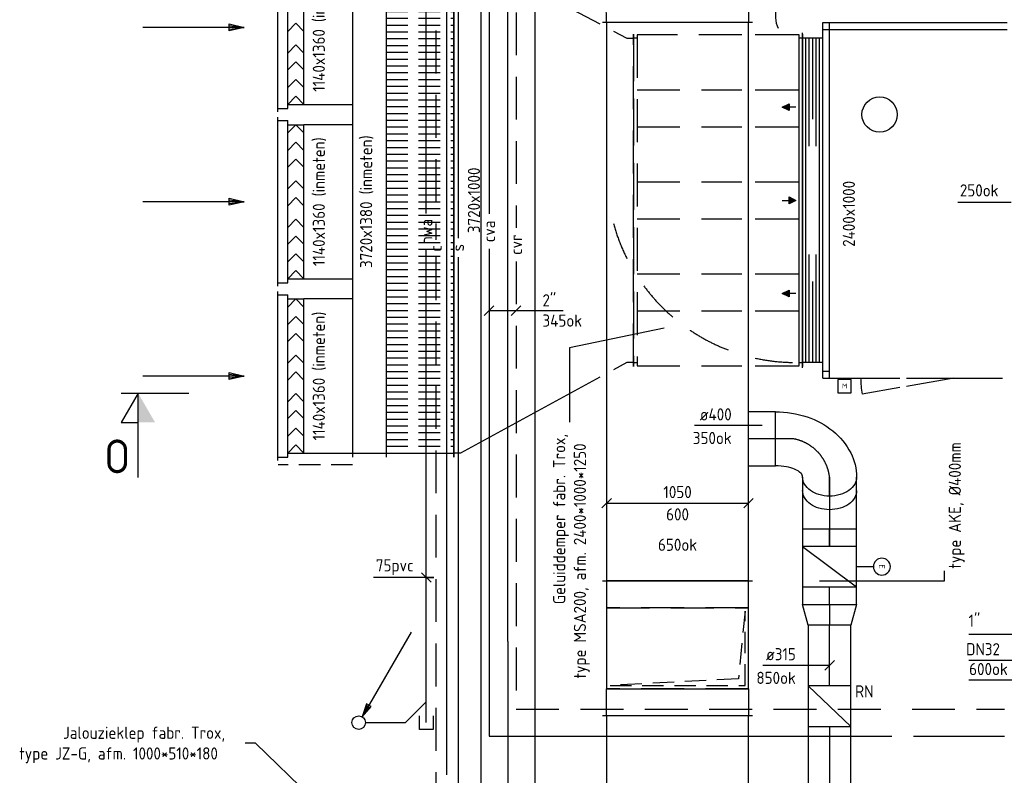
# Model space of a CAD drawing. Header units: millimetres. Extents: x 83336 to 140913, y 137697 to 176199.
# Tile 13 of 45: x 83336 to 90623, y 166710 to 172302. Entities that reach past the tile are written whole.
import ezdxf
from ezdxf.enums import TextEntityAlignment as Align

# ---------------------------------------------------------------- set-up
doc = ezdxf.new("R2010")
doc.units = ezdxf.units.MM
doc.header["$LTSCALE"] = 50
for name, pattern in [('CENTER2', [28.575, 19.05, -3.175, 3.175, -3.175]), ('CENTRE', [2, 1.25, -0.25, 0.25, -0.25]), ('DASHED2', [9.525, 6.35, -3.175]), ('HIDDEN', [9.525, 6.35, -3.175]), ('HIDDEN2', [4.7625, 3.175, -1.5875])]:
    doc.linetypes.add(name, pattern=pattern)
doc.layers.get('0').update_dxf_attribs({"linetype": 'CONTINUOUS'})
for name, color, linetype in [('WB562---_ATT', 7, 'CONTINUOUS'), ('WL52----_PIJL', 2, 'CONTINUOUS'), ('WL520000_VWA', 4, 'CONTINUOUS'), ('WL5210--_HWA', 4, 'CONTINUOUS'), ('WL5611--_CV-A', 3, 'CONTINUOUS'), ('WL5612--_CV-R', 3, 'DASHED2'), ('WL5621--_STOOM-L', 4, 'CONTINUOUS'), ('WL56212-_STOOM-L', 171, 'CONTINUOUS'), ('WL5623--_COND', 2, 'DASHED2'), ('WL570---_HARTLIJN', 1, 'CENTRE'), ('WL577---_SYMBOOL', 2, 'CONTINUOUS'), ('WL5771--_T_KANAAL-C', 3, 'CONTINUOUS'), ('WL5771--_T_KANAAL-H', 1, 'CONTINUOUS'), ('WL5771--_T_KANAAL-H1', 1, 'HIDDEN2'), ('WL5772--_R_KANAAL-C', 4, 'CONTINUOUS'), ('WL5772--_R_KANAAL-H', 1, 'CONTINUOUS'), ('WL5772--_R_KANAAL-H1', 1, 'HIDDEN2'), ('WL5772--_R_KANAAL-S', 1, 'DASHED2'), ('WL5773--_HARTLIJN', 1, 'CENTER2'), ('WL5775--_B_PIJL', 1, 'CONTINUOUS'), ('WM520---_MATEN-B', 1, 'CONTINUOUS'), ('WM560---_MATEN-B', 1, 'CONTINUOUS'), ('WM570---_R_MATEN-B', 1, 'CONTINUOUS'), ('WM570---_T_MATEN-B', 1, 'CONTINUOUS'), ('WT$1B---_OPSCHRIFT', 7, 'CONTINUOUS'), ('WT521---_CODE', 1, 'CONTINUOUS'), ('WT5611--_CODE', 7, 'CONTINUOUS'), ('WT5612--_CODE', 7, 'CONTINUOUS'), ('WT5621--_CODE', 7, 'CONTINUOUS'), ('WT5623--_CODE', 7, 'CONTINUOUS')]:
    doc.layers.add(name, color=color, linetype=linetype)
doc.styles.add('CV-BEMATEN', font='iso.shx')
doc.styles.add('ISO1', font='ISO', dxfattribs={"height": 1.8})
doc.styles.add('MAATVOERING', font='iso.shx')
doc.styles.add('NORCDE', font='isocp.shx')
doc.styles.add('Normaal_staand', font='iso.shx')
doc.styles.add('NORTXT', font='isocp.shx')
doc.styles.add('SA-BEMATEN', font='iso.shx')
doc.styles.get("Standard").update_dxf_attribs({"font": 'iso.shx'})

# ---------------------------------------------------------------- blocks, each defined once
blk = doc.blocks.new('VBO60010506001050505090150001-MF-ZS-S')
blk.add_line((0, -555), (0, 555))
blk.add_lwpolyline([(200, -525), (0, -525), (0, 525), (200, 525)])
at = {"layer": 'WL5772--_R_KANAAL-S'}
blk.add_line((200, -525), (200, 525), dxfattribs=at)
blk.add_lwpolyline([(200, -525), (800, -525), (800, 525), (200, 525)], dxfattribs=at)
blk = doc.blocks.new('SS52PY02')
for points in [[(7.747, 13.4112), (0.508, 0.8636), (1.8288, 2.3876), (1.1684, 2.7686), (0.508, 0.8636)], [(1.2446, 2.54), (0.7366, 1.397)], [(0.8636, 1.3462), (1.6002, 2.3368)]]:
    blk.add_lwpolyline(points)
blk.add_circle((0, 0), 1)
blk = doc.blocks.new('MVLINE')
blk.add_line((35.4, -35.4), (-35.4, 35.4))
blk = doc.blocks.new('KARH')
for p, q in [((1, 0.5), (0, 0.5)), ((0, 0), (0, 0)), ((1, 0), (1, 0)), ((0, -0.5), (1, -0.5))]:
    blk.add_line(p, q)
at = {"invisible_edges": 15}
blk.add_3dface([(0, 0.5), (0, -0.5), (1, -0.5), (1, 0.5)], dxfattribs=at)
blk = doc.blocks.new('SS57PY08')
blk.add_line((0, 0), (-15, 0))
blk.add_lwpolyline([(-2.22, -0.52), (-2.22, 0.52), (0, 0)], close=True)
for points in [[(-2.22, 0.26), (0, 0)], [(-2.22, -0.26), (0, 0)]]:
    blk.add_lwpolyline(points)
at = {"color": 2, "style": 'MAATVOERING', "flags": 8}
blk.add_attdef('PIJL_BEN', (-10.55, 0.95), '', height=1, dxfattribs=at)
blk = doc.blocks.new('VV3372013803720126005000GO')
for p, q in [((0, -1890), (0, 1890)), ((0, 1860), (500, 1860)), ((500, -1890), (500, 1890)), ((0, -1860), (500, -1860))]:
    blk.add_line(p, q)
at = {"layer": 'WL5771--_T_KANAAL-H1'}
for p, q in [((0, -1860), (0, 1860)), ((500, -1860), (500, 1860)), ((0, 1809.7), (500, 1809.7)), ((0, 1759.5), (500, 1759.5)), ((0, 1709.2), (500, 1709.2)), ((0, 1658.9), (500, 1658.9)), ((0, 1608.6), (500, 1608.6)), ((0, 1558.4), (500, 1558.4)), ((0, 1508.1), (500, 1508.1)), ((0, 1457.8), (500, 1457.8)), ((0, 1407.6), (500, 1407.6)), ((0, 1357.3), (500, 1357.3)), ((0, 1307), (500, 1307)), ((0, 1256.8), (500, 1256.8)), ((0, 1206.5), (500, 1206.5)), ((0, 1156.2), (500, 1156.2)), ((0, 1105.9), (500, 1105.9)), ((0, 1055.7), (500, 1055.7)), ((0, 1005.4), (500, 1005.4)), ((0, 955.1), (500, 955.1)), ((0, 904.9), (500, 904.9)), ((0, 854.6), (500, 854.6)), ((0, 804.3), (500, 804.3)), ((0, 754.1), (500, 754.1)), ((0, 703.8), (500, 703.8)), ((0, 653.5), (500, 653.5)), ((0, 603.2), (500, 603.2)), ((0, 553), (500, 553)), ((0, 502.7), (500, 502.7)), ((0, 452.4), (500, 452.4)), ((0, 402.2), (500, 402.2)), ((0, 351.9), (500, 351.9)), ((0, 301.6), (500, 301.6)), ((0, 251.4), (500, 251.4)), ((0, 201.1), (500, 201.1)), ((0, 150.8), (500, 150.8)), ((0, 100.5), (500, 100.5)), ((0, 50.3), (500, 50.3)), ((0, 0), (500, 0)), ((0, -50.3), (500, -50.3)), ((0, -100.5), (500, -100.5)), ((0, -150.8), (500, -150.8)), ((0, -201.1), (500, -201.1)), ((0, -251.4), (500, -251.4)), ((0, -301.6), (500, -301.6)), ((0, -351.9), (500, -351.9)), ((0, -402.2), (500, -402.2)), ((0, -452.4), (500, -452.4)), ((0, -502.7), (500, -502.7)), ((0, -553), (500, -553)), ((0, -603.2), (500, -603.2)), ((0, -653.5), (500, -653.5)), ((0, -703.8), (500, -703.8)), ((0, -754.1), (500, -754.1)), ((0, -804.3), (500, -804.3)), ((0, -854.6), (500, -854.6)), ((0, -904.9), (500, -904.9)), ((0, -955.1), (500, -955.1)), ((0, -1005.4), (500, -1005.4)), ((0, -1055.7), (500, -1055.7)), ((0, -1105.9), (500, -1105.9)), ((0, -1156.2), (500, -1156.2)), ((0, -1206.5), (500, -1206.5)), ((0, -1256.8), (500, -1256.8)), ((0, -1307), (500, -1307)), ((0, -1357.3), (500, -1357.3)), ((0, -1407.6), (500, -1407.6)), ((0, -1457.8), (500, -1457.8)), ((0, -1508.1), (500, -1508.1)), ((0, -1558.4), (500, -1558.4)), ((0, -1608.6), (500, -1608.6)), ((0, -1658.9), (500, -1658.9)), ((0, -1709.2), (500, -1709.2)), ((0, -1759.5), (500, -1759.5)), ((0, -1809.7), (500, -1809.7))]:
    blk.add_line(p, q, dxfattribs=at)
blk = doc.blocks.new('KARO')
for p, q in [((1, 0.5), (0, 0.5)), ((0, -0.5), (1, -0.5))]:
    blk.add_line(p, q)
at = {"layer": 'WL5773--_HARTLIJN'}
blk.add_line((0, 0), (1, 0), dxfattribs=at)
blk = doc.blocks.new('wd_drsnd_b3')
at = {"color": 4}
for p, q in [((0, 0), (-4.33, 2.5)), ((-4.33, 2.5), (-4.33, 0)), ((0, 2.5), (0, -7.5)), ((-12.5, 0), (0, 0))]:
    blk.add_line(p, q, dxfattribs=at)
blk.add_solid([(0, 0), (-4.33, 0), (-4.33, -2.5)], dxfattribs=at)
blk.add_attdef('T1', text='', height=5, dxfattribs=at).set_placement((-9, 1), align=Align.CENTER)
blk = doc.blocks.new('VBO60010506001050505090150001-MF-MS-Z')
blk.add_line((0, -555), (0, 555))
blk.add_lwpolyline([(0, -525), (800, -525), (800, 525), (0, 525)], close=True)
at = {"layer": 'WL5772--_R_KANAAL-H1'}
blk.add_lwpolyline([(775, -500), (775, 500), (225, 500), (725, 450)], close=True, dxfattribs=at)
at = {"layer": 'WL5772--_R_KANAAL-S'}
blk.add_line((200, -525), (200, 525), dxfattribs=at)
blk = doc.blocks.new('VBO10506001050600505030150001-RRF')
for p, q in [((365.2, 477.4), (-596.1, -77.6)), ((-555, -230.9), (555, -230.9))]:
    blk.add_line(p, q)
blk.add_lwpolyline([(-525, -230.9), (525, -230.9), (525, -180.9, 0.131652), (364.2, 419.1), (339.2, 462.4), (-570.1, -62.6), (-545.1, -105.9, -0.131652), (-525, -180.9)], format="xyb", close=True)
blk = doc.blocks.new('OBX315315030000')
blk.add_lwpolyline([(0, -157.5), (300, -157.5), (300, 157.5), (0, 157.5)], close=True)
at = {"layer": 'WL5772--_R_KANAAL-H'}
blk.add_line((0, -157.5), (300, 157.5), dxfattribs=at)
blk = doc.blocks.new('OSV40031501520K')
blk.add_lwpolyline([(-152, -200), (0, -157.5), (0, 157.5), (-152, 200)], close=True)
at = {"layer": 'WL5773--_HARTLIJN'}
blk.add_line((-152, 0), (0, 0), dxfattribs=at)
blk = doc.blocks.new('OBX400400030000')
blk.add_lwpolyline([(0, -200), (300, -200), (300, 200), (0, 200)], close=True)
at = {"layer": 'WL5772--_R_KANAAL-H'}
blk.add_line((0, -200), (300, 200), dxfattribs=at)
blk = doc.blocks.new('58_010')
blk.add_line((0, 0), (0, 5))
blk.add_circle((0, 7.5), 2.5)
at = {"color": 1, "style": 'CV-BEMATEN'}
blk.add_attdef('RG_CODE', text='', height=1.8, dxfattribs=at).set_placement((0, 7.5), align=Align.MIDDLE)
blk = doc.blocks.new('RBDO45RE')
blk.add_lwpolyline([(0.707, 0.5, 0.198912), (0.64, 0.472, 0.098491), (0.561, 0.354, 0.055753), (0.517, 0.204, 0.042505), (0.5, 0), (-0.5, 0, -0.080612), (-0.405, 0.588, -0.089204), (-0.146, 1.061, -0.104837), (0.259, 1.391, -0.119401), (0.707, 1.5, -0.133256), (0.836, 1.465, -0.106756), (0.957, 1.354, -0.082828), (1.032, 1.198, -0.071352), (1.061, 1, -0.071352), (1.032, 0.802, -0.082828), (0.957, 0.646, -0.106756), (0.836, 0.535, -0.133256), (0.707, 0.5)], format="xyb")
at = {"layer": 'WL570---_HARTLIJN'}
blk.add_lwpolyline([(1.061, 1), (0.707, 1, 0.328988), (0, 0.332), (0, 0)], format="xyb", dxfattribs=at)
blk = doc.blocks.new('OBO40000090HNR')
at = {"xscale": 400, "yscale": 400, "zscale": 400}
blk.add_blockref('RBDO45RE', (0, 0), dxfattribs=at)
blk = doc.blocks.new('RB45UP')
blk.add_lwpolyline([(0, -0.5), (0.707107, -0.5), (0.707107, 0.5), (0, 0.5, -0.133256), (0.128411, 0.465158, -0.106756), (0.25, 0.353553, -0.082828), (0.325143, 0.198077, -0.071352), (0.353553, 0, -0.071352), (0.325143, -0.198077, -0.082828), (0.25, -0.353553, -0.106756), (0.128411, -0.465158, -0.133256)], format="xyb", close=True)
at = {"layer": 'WL570---_HARTLIJN'}
blk.add_line((0, 0), (0.707107, 0), dxfattribs=at)
blk = doc.blocks.new('OBO40000045O')
at = {"xscale": 400, "yscale": 400, "zscale": 400}
blk.add_blockref('RB45UP', (0, 0), dxfattribs=at)

msp = doc.modelspace()

# ---------------------------------------------------------------- hatches: boundary and pattern name
at = {"layer": 'WM570---_R_MATEN-B'}
for points in [[(89030, 171630), (88980, 171655), (89030, 171680)], [(89030, 170990), (89080, 170965), (89030, 170940)], [(89030, 170250), (88980, 170275), (89030, 170300)]]:
    msp.add_hatch(color=2, dxfattribs=at).paths.add_polyline_path(points)

# ---------------------------------------------------------------- linework, layer by layer
at = {"layer": 'WL520000_VWA'}
msp.add_circle((89700, 171600), 130.29734, dxfattribs=at)
at = {"layer": 'WL5210--_HWA'}
for p, q in [((86345, 170868.75), (86345, 173996.44661)), ((86345, 167100), (86345, 170598.75)), ((86345, 167253), (86192, 167100)), ((85895, 167100), (86192, 167100))]:
    msp.add_line(p, q, dxfattribs=at)
msp.add_lwpolyline([(86395, 167150), (86395, 167050), (86295, 167050), (86295, 167150)], dxfattribs=at)
at = {"layer": 'WL5611--_CV-A'}
for p, q in [((86810, 175500), (86810, 170865.0063)), ((86810, 170605.48244), (86810, 167000)), ((86810, 167000), (89790.29734, 167000)), ((89950.29734, 167000), (90625, 167000))]:
    msp.add_line(p, q, dxfattribs=at)
at = {"layer": 'WL5612--_CV-R'}
for p, q in [((87010, 175690), (87010, 170760.44079)), ((87010, 170513.17886), (87010, 167200)), ((87010, 167200), (89820.29734, 167200)), ((89940.29734, 167200), (90625, 167200))]:
    msp.add_line(p, q, dxfattribs=at)
at = {"layer": 'WL5621--_STOOM-L'}
for p, q in [((86580, 175500), (86580, 170684.96396)), ((86580, 170543.73758), (86580, 166242.01762))]:
    msp.add_line(p, q, dxfattribs=at)
at = {"layer": 'WL56212-_STOOM-L'}
msp.add_line((86495, 173550), (86495, 166714.62152), dxfattribs=at)
at = {"layer": 'WL5623--_COND'}
for p, q in [((86415, 173650), (86415, 170673.77034)), ((86415, 170543.50841), (86415, 166231.426))]:
    msp.add_line(p, q, dxfattribs=at)
at = {"layer": 'WL5771--_T_KANAAL-C', "color": 2}
for p, q in [((85247, 171620), (85247, 172870)), ((85320, 171645), (85320, 172845)), ((85440, 171675), (85440, 172815)), ((85320, 172215), (85380, 172275)), ((85440, 172215), (85380, 172275)), ((85320, 172055), (85380, 172115)), ((85440, 172055), (85380, 172115)), ((85320, 171930), (85380, 171990)), ((85440, 171930), (85380, 171990)), ((85320, 171800), (85380, 171860)), ((85440, 171800), (85380, 171860)), ((85320, 171675), (85380, 171735)), ((85440, 171675), (85380, 171735)), ((85247, 171645), (85320, 171645)), ((85320, 171675), (85440, 171675)), ((85247, 170330), (85247, 171580)), ((85247, 171555), (85320, 171555)), ((85320, 170355), (85320, 171555)), ((85320, 171525), (85440, 171525)), ((85320, 171465), (85380, 171525)), ((85440, 171465), (85380, 171525)), ((85440, 170385), (85440, 171525)), ((85320, 171335), (85380, 171395)), ((85440, 171335), (85380, 171395)), ((85320, 171210), (85380, 171270)), ((85440, 171210), (85380, 171270)), ((85320, 171050), (85380, 171110)), ((85440, 171050), (85380, 171110)), ((85320, 170925), (85380, 170985)), ((85440, 170925), (85380, 170985)), ((85320, 170765), (85380, 170825)), ((85440, 170765), (85380, 170825)), ((85320, 170640), (85380, 170700)), ((85440, 170640), (85380, 170700)), ((85320, 170510), (85380, 170570)), ((85440, 170510), (85380, 170570)), ((85320, 170385), (85380, 170445)), ((85320, 170385), (85440, 170385)), ((85440, 170385), (85380, 170445)), ((85247, 170355), (85320, 170355)), ((85247, 169040), (85247, 170290)), ((85247, 170265), (85320, 170265)), ((85320, 169065), (85320, 170265)), ((85320, 170235), (85440, 170235)), ((85320, 170175), (85380, 170235)), ((85440, 170175), (85380, 170235)), ((85440, 169095), (85440, 170235)), ((85320, 170045), (85380, 170105)), ((85440, 170045), (85380, 170105)), ((85320, 169920), (85380, 169980)), ((85440, 169920), (85380, 169980)), ((85320, 169760), (85380, 169820)), ((85440, 169760), (85380, 169820)), ((85320, 169635), (85380, 169695)), ((85440, 169635), (85380, 169695)), ((85320, 169475), (85380, 169535)), ((85440, 169475), (85380, 169535)), ((85320, 169350), (85380, 169410)), ((85440, 169350), (85380, 169410)), ((85320, 169220), (85380, 169280)), ((85440, 169220), (85380, 169280)), ((85320, 169095), (85380, 169155)), ((85440, 169095), (85380, 169155)), ((85247, 169065), (85320, 169065)), ((85320, 169095), (85440, 169095))]:
    msp.add_line(p, q, dxfattribs=at)
at = {"layer": 'WL5771--_T_KANAAL-C'}
for p, q in [((85800, 172845), (85800, 169065)), ((86549.70266, 172845), (86549.70266, 169065)), ((89130, 172195), (89130, 169735))]:
    msp.add_line(p, q, dxfattribs=at)
for points in [[(87630, 169656.08324), (86599.70266, 169095), (86549.70266, 169095), (86549.70266, 172815), (86599.70266, 172815), (87630, 172270.66551)], [(88780, 169740), (89105, 169740), (89105, 172190), (88780, 172190)], [(89105, 169765), (89130, 169765), (89130, 172165), (89105, 172165)]]:
    msp.add_lwpolyline(points, dxfattribs=at)
at = {"layer": 'WL5771--_T_KANAAL-H', "linetype": 'HIDDEN'}
for p, q in [((87880, 169735), (87880, 172195)), ((87880, 172195), (87880, 169735)), ((87905, 171509.44444), (88680, 171509.44444)), ((87905, 171101.11111), (88680, 171101.11111)), ((87905, 170828.88889), (88680, 170828.88889)), ((87905, 170420.55556), (88680, 170420.55556)), ((87905, 170148.33333), (88680, 170148.33333))]:
    msp.add_line(p, q, dxfattribs=at)
at = {"layer": 'WL5771--_T_KANAAL-H'}
for p, q in [((89130, 169735), (89130, 172195)), ((88780, 171781.66667), (89105, 171781.66667)), ((88780, 171509.44444), (89105, 171509.44444)), ((88780, 171101.11111), (89105, 171101.11111)), ((88780, 170828.88889), (89105, 170828.88889)), ((88780, 170420.55556), (89105, 170420.55556)), ((88780, 170148.33333), (89105, 170148.33333))]:
    msp.add_line(p, q, dxfattribs=at)
at = {"layer": 'WL5771--_T_KANAAL-H', "color": 1, "linetype": 'HIDDEN'}
msp.add_line((87905, 171781.66667), (88680, 171781.66667), dxfattribs=at)
at = {"layer": 'WL5771--_T_KANAAL-H', "linetype": 'HIDDEN'}
for points in [[(87730, 172217.83276), (87830, 172165), (87880, 172165), (87880, 169765), (87830, 169765), (87730, 169710.54162)], [(87905, 172165), (87880, 172165), (87880, 169765), (87905, 169765)], [(88680, 172190), (87905, 172190), (87905, 169740), (88680, 169740)]]:
    msp.add_lwpolyline(points, dxfattribs=at)
at = {"layer": 'WL5772--_R_KANAAL-C', "color": 1, "linetype": 'HIDDEN2'}
msp.add_line((85800, 169007.5), (85250, 169007.5), dxfattribs=at)
at = {"layer": 'WL5772--_R_KANAAL-C'}
msp.add_lwpolyline([(88780, 172365), (88930, 172365), (88930, 172315, 0.1316524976), (88950.09619, 172240, 0.1316524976)], format="xyb", dxfattribs=at)
at = {"layer": 'WL5772--_R_KANAAL-C', "color": 1, "linetype": 'HIDDEN'}
for points in [[(87830, 170534.52399, -0.049811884), (87730, 170794.19008)], [(88680, 169823.35921, -0.1622824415), (87955, 170331.70833, -0.1622824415)]]:
    msp.add_lwpolyline(points, format="xyb", dxfattribs=at)
at = {"layer": 'WL5772--_R_KANAAL-C', "linetype": 'HIDDEN'}
msp.add_lwpolyline([(89055, 169765.22323, -0.0495661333), (88780, 169797.52057)], format="xyb", dxfattribs=at)
at = {"layer": 'WM520---_MATEN-B'}
for points in [[(90675, 170948.67633), (90650, 170948.67633), (90280.29734, 170948.67633)], [(86345, 168173.67633), (86400, 168173.67633), (85955.29734, 168173.67633)]]:
    msp.add_lwpolyline(points, dxfattribs=at)
at = {"layer": 'WM560---_MATEN-B'}
for points in [[(86810, 170148.67633), (87155.29734, 170148.67633), (87358.79734, 170148.67633)], [(91150, 167753.20431), (90952.53266, 167753.20431), (90359.61268, 167753.20431)], [(90359.61268, 167563.38029), (91125, 167563.38029), (91400, 167563.38029)], [(90359.61268, 167416.50616), (91125, 167416.50616), (91400, 167416.50616)]]:
    msp.add_lwpolyline(points, dxfattribs=at)
at = {"layer": 'WM570---_R_MATEN-B', "color": 2}
for p, q in [((89280, 172280), (89330, 172280)), ((89280, 169650), (89280, 172280)), ((89330, 169650), (89330, 172280)), ((89330, 172280), (90645, 172280)), ((89130, 169725), (89130, 172205)), ((89280, 172230), (89330, 172230)), ((89280, 169725), (89280, 172205)), ((89330, 172230), (90645, 172230)), ((89280, 172165), (89130, 172165)), ((89155, 169765), (89155, 172165)), ((89180, 171365), (89180, 172165)), ((89205, 171565), (89205, 172165)), ((89230, 171365), (89230, 172165)), ((89255, 169765), (89255, 172165)), ((89080, 171655), (89030, 171655)), ((88980, 170965), (89030, 170965)), ((89180, 169765), (89180, 170565)), ((89230, 169765), (89230, 170565)), ((89205, 169765), (89205, 170365)), ((89080, 170275), (89030, 170275)), ((89280, 169765), (89130, 169765)), ((89280, 169700), (89330, 169700)), ((89280, 169650), (89330, 169650)), ((89330, 169650), (89850.29734, 169650)), ((89560, 169650), (89820.29734, 169650)), ((90250, 169650), (89898.65683, 169587.96801)), ((89900.29734, 169650), (90250, 169650)), ((89910.29734, 169650), (90610.29734, 169650)), ((89390, 169640), (89390, 169540)), ((89490, 169640), (89390, 169640)), ((89490, 169540), (89490, 169640)), ((89850.16833, 169579.40703), (89570.50936, 169530.03137)), ((89390, 169540), (89490, 169540))]:
    msp.add_line(p, q, dxfattribs=at)
for points in [[(89030, 171630), (88980, 171655), (89030, 171680), (89030, 171630)], [(89030, 170990), (89080, 170965), (89030, 170940), (89030, 170990)], [(89030, 170250), (88980, 170275), (89030, 170300), (89030, 170250)]]:
    msp.add_lwpolyline(points, dxfattribs=at)
at = {"layer": 'WM570---_R_MATEN-B'}
for points in [[(88105.29734, 170019.49316), (87405.29734, 169873.67633), (87405.29734, 169323.67633)], [(88830.29734, 169298.67633), (88605.59468, 169298.67633), (88330.29734, 169298.67633)], [(87680, 168723.67633), (88730, 168723.67633)], [(89255.29734, 168148.67633), (90180.29734, 168148.67633), (90180.29734, 168223.67633)], [(89330, 167523.67633), (89130.29734, 167523.67633), (88837.28037, 167523.67633)], [(85905.29734, 166148.67633), (85080.29734, 166948.67633), (85005.29734, 166948.67633)]]:
    msp.add_lwpolyline(points, dxfattribs=at)
at = {"layer": 'WM570---_R_MATEN-B', "color": 2}
msp.add_arc((90250, 169650), 690, 180, 190.012765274, dxfattribs=at)

# ---------------------------------------------------------------- block references
ref = msp.add_blockref('wd_drsnd_b3', (84212.84018, 169538.08917), dxfattribs=dict(xscale=50, yscale=50, zscale=50, rotation=90))
ref.add_attrib('T1', 'O', dxfattribs={"color": 4, "height": 250}).set_placement((84058.02401, 168945.1506), align=Align.CENTER)
at = {"layer": 'WL52----_PIJL', "xscale": 50, "yscale": 50, "zscale": 50}
msp.add_blockref('SS52PY02', (85845, 167100), dxfattribs=at)
at = {"layer": 'WL577---_SYMBOOL'}
ref = msp.add_blockref('58_010', (89530, 168254.31449), dxfattribs=dict(at, xscale=-25, yscale=25, zscale=25, rotation=270))
ref.add_attrib('RG_CODE', 'E', dxfattribs={"layer": 'WB562---_ATT', "color": 1, "height": 45, "rotation": 270, "style": 'CV-BEMATEN'}).set_placement((89717.5, 168254.31449), align=Align.MIDDLE)
at = {"layer": 'WL5771--_T_KANAAL-C'}
for p, xscale, yscale, zscale in [((85440, 172245), 360.0000000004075, 1140, 1360), ((85800, 170955), 250.0000000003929, 3720, 1380), ((85440, 170955), 360.0000000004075, 1140, 1360), ((85440, 169665), 360.0000000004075, 1140, 1360)]:
    msp.add_blockref('KARH', p, dxfattribs=dict(at, xscale=xscale, yscale=yscale, zscale=zscale))
msp.add_blockref('VV3372013803720126005000GO', (86050, 170955), dxfattribs=at)
at = {"layer": 'WL5772--_R_KANAAL-C', "xscale": -1}
for name, p, rotation in [('VBO10506001050600505030150001-RRF', (88205, 172510.8657), 210.0000000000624), ('OSV40031501520K', (89330, 167822.31449), 90)]:
    msp.add_blockref(name, p, dxfattribs=dict(at, rotation=rotation))
at = {"layer": 'WL5772--_R_KANAAL-C'}
for name, p, xscale, yscale, zscale, rotation in [('KARO', (86950, 167700), 4894.213504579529, 400, 400, 90), ('KARH', (88205, 172280), 4130.000000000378, 1050, 600, 270), ('KARO', (88930, 169200), 200, 400, 400, 180), ('KARO', (89330, 168917.15729), 382.8427124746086, 400, 400, 270), ('KARO', (89330, 168404.31449), 130, 400, 400, 90), ('KARO', (89330, 168534.31449), 130, 400, 400, 270), ('KARO', (89330, 167974.31449), 130, 400, 400, 90), ('KARO', (89330, 167372.31449), 450, 315, 315, 90), ('KARO', (86950, 167700), 5850, 400, 400, 270), ('KARH', (88205, 165365.32367), 1784.676332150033, 1050, 600, 90), ('KARO', (89330, 167072.31449), 450, 315, 315, 270)]:
    msp.add_blockref(name, p, dxfattribs=dict(at, xscale=xscale, yscale=yscale, zscale=zscale, rotation=rotation))
for name, p, rotation in [('OBO40000090HNR', (88930, 169200), 270), ('OBO40000045O', (89330, 168817.15729), 270), ('OBX400400030000', (89330, 168404.31449), 270), ('VBO60010506001050505090150001-MF-MS-Z', (88205, 168150), 270), ('VBO60010506001050505090150001-MF-ZS-S', (88205, 167150), 90), ('OBX315315030000', (89330, 167372.31449), 270)]:
    msp.add_blockref(name, p, dxfattribs=dict(at, rotation=rotation))
at = {"layer": 'WL5775--_B_PIJL', "xscale": 50, "yscale": 50, "zscale": 50}
for p in [(84997.93579, 172245), (84997.93579, 170955), (84997.93579, 169665)]:
    msp.add_blockref('SS57PY08', p, dxfattribs=at)
at = {"layer": 'WM520---_MATEN-B'}
msp.add_blockref('MVLINE', (86345, 168173.67633), dxfattribs=at)
at = {"layer": 'WM560---_MATEN-B', "rotation": 270}
for p in [(86810, 170148.67633), (87010, 170148.67633)]:
    msp.add_blockref('MVLINE', p, dxfattribs=at)
at = {"layer": 'WM570---_R_MATEN-B', "rotation": 90}
for p in [(87680, 168723.67633), (88730, 168723.67633), (89330, 167523.67633)]:
    msp.add_blockref('MVLINE', p, dxfattribs=at)

# ---------------------------------------------------------------- texts
at = {"layer": 'WM520---_MATEN-B', "color": 1, "style": 'MAATVOERING'}
msp.add_text('250ok', height=90, dxfattribs=at).set_placement((90580.27142, 170993.67633), align=Align.RIGHT)
msp.add_text('75pvc', height=90, dxfattribs=at).set_placement((85972, 168218.67633))
at = {"layer": 'WM560---_MATEN-B', "color": 1, "style": 'NORTXT'}
for s, p in [('2"', (87205.29734, 170179.92633)), ('345ok', (87205.29734, 170029.92633))]:
    msp.add_text(s, height=90, dxfattribs=at).set_placement(p)
at = {"layer": 'WM560---_MATEN-B', "color": 1}
for s, style, p in [('1"', 'NORTXT', (90445.11268, 167809.45423)), ('DN32', 'MAATVOERING', (90591.04126, 167598.38029)), ('600ok', 'MAATVOERING', (90648.8984, 167451.50616))]:
    msp.add_text(s, height=90, dxfattribs=dict(at, style=style)).set_placement(p, align=Align.RIGHT)
at = {"layer": 'WM570---_R_MATEN-B', "color": 2, "style": 'ISO1'}
msp.add_text('M', height=36, dxfattribs=at).set_placement((89441.57557, 169591.10245), align=Align.MIDDLE)
at = {"layer": 'WM570---_R_MATEN-B', "color": 1, "style": 'NORTXT'}
for s, p in [('type MSA200, afm. 2400*1000*1250', (87527.17234, 167426.14308)), ('Geluiddemper fabr. Trox,', (87374.04734, 167976.14308)), ('type AKE, %%C400mm', (90302.17234, 168238.99765))]:
    msp.add_text(s, height=90, rotation=90, dxfattribs=at).set_placement(p)
for s, p in [('ø400', (88605.59468, 169336.17633)), ('350ok', (88605.59468, 169161.17633)), ('ø315', (89080.29734, 167561.17633)), ('850ok', (89080.29734, 167386.17633)), ('RN', (89655.29734, 167286.17633))]:
    msp.add_text(s, height=90, dxfattribs=at).set_placement(p, align=Align.RIGHT)
for s, p in [('1050', (88205, 168761.17633)), ('600', (88205, 168596.17633)), ('650ok', (88205, 168371.17633))]:
    msp.add_text(s, height=90, dxfattribs=at).set_placement(p, align=Align.CENTER)
for s, p in [('Jalouzieklep fabr. Trox,', (83657.76409, 166979.92633)), ('type JZ-G, afm. 1000*510*180', (83332.76409, 166826.80133))]:
    msp.add_text(s, height=90, dxfattribs=at).set_placement(p)
at = {"layer": 'WM570---_T_MATEN-B', "color": 1, "style": 'NORTXT'}
for s, p in [('3720x1000', (86742.79734, 170965)), ('2400x1000', (89517.79734, 170865))]:
    msp.add_text(s, height=90, rotation=90, dxfattribs=at).set_placement(p, align=Align.CENTER)
at = {"layer": 'WT$1B---_OPSCHRIFT', "color": 1, "style": 'Normaal_staand'}
for s, p in [('1140x1360 (inmeten)', (85550, 172245)), ('1140x1360 (inmeten)', (85550, 170955)), ('3720x1380 (inmeten)', (85900, 170955)), ('1140x1360 (inmeten)', (85550, 169665))]:
    msp.add_text(s, height=90, rotation=90, dxfattribs=at).set_placement(p, align=Align.MIDDLE_CENTER)
at = {"layer": 'WT521---_CODE', "color": 1, "style": 'SA-BEMATEN'}
msp.add_text('hwa', height=90, rotation=90, dxfattribs=at).set_placement((86345, 170733.75), align=Align.MIDDLE)
at = {"layer": 'WT5611--_CODE', "color": 1, "style": 'NORCDE'}
msp.add_text('cva', height=90, rotation=90, dxfattribs=at).set_placement((86810, 170735.24437), align=Align.MIDDLE)
at = {"layer": 'WT5612--_CODE', "color": 1, "style": 'NORCDE'}
msp.add_text('cvr', height=90, rotation=90, dxfattribs=at).set_placement((87010, 170636.80983), align=Align.MIDDLE)
at = {"layer": 'WT5621--_CODE', "color": 1, "style": 'NORCDE'}
msp.add_text('s', height=90, rotation=90, dxfattribs=at).set_placement((86580, 170614.35077), align=Align.MIDDLE)
at = {"layer": 'WT5623--_CODE', "color": 1, "style": 'NORCDE'}
msp.add_text('c', height=90, rotation=90, dxfattribs=at).set_placement((86415, 170608.63937), align=Align.MIDDLE)

doc.saveas('drawing.dxf')
